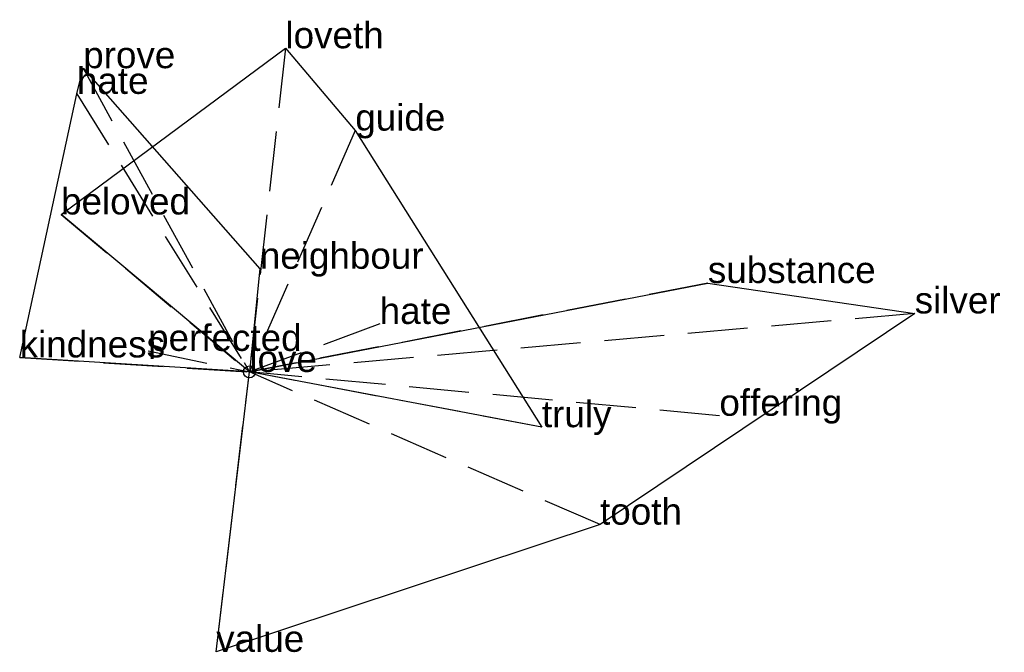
# Model space of a CAD drawing. Extents: x -0.96 to 3.15, y -1.17 to 1.47.
import ezdxf

# ---------------------------------------------------------------- set-up
doc = ezdxf.new("R2010")
doc.units = 0
doc.linetypes.add('DASHED2', pattern=[0.3, 0.25, -0.05])
for name, color, linetype in [('TEXT_nt', 1, 'CONTINUOUS'), ('TEXT_ot', 1, 'CONTINUOUS'), ('TEXT_q', 1, 'CONTINUOUS')]:
    doc.layers.add(name, color=color, linetype=linetype)
doc.styles.get("Standard").update_dxf_attribs({"font": 'arial.ttf'})

# ---------------------------------------------------------------- blocks, each defined once
blk = doc.blocks.new('ot')
at = {"layer": 'LINES_ot', "linetype": 'DASHED2'}
for p in [(0.1506, 1.3517), (0.4421, 1.008), (-0.786, 0.6577), (0.544, 0.2004), (0, 0), (1.2211, -0.2305)]:
    blk.add_line(p, (0, 0), dxfattribs=at)
at = {"layer": 'ORIGIN_ot'}
blk.add_circle((0, 0), 0.025, dxfattribs=at)
at = {"layer": 'TEXT_ot'}
for s, p in [('loveth', (0.1506, 1.3517)), ('guide', (0.4421, 1.008)), ('beloved', (-0.786, 0.6577)), ('hate', (0.544, 0.2004)), ('love', (0, 0)), ('truly', (1.2211, -0.2305))]:
    blk.add_text(s, height=0.11, dxfattribs=at).set_placement(p)
blk = doc.blocks.new('nt')
at = {"layer": 'LINES_nt', "linetype": 'DASHED2'}
for p in [(-0.6935, 1.2685), (-0.7198, 1.1612), (0.0436, 0.4308), (-0.4227, 0.088), (-0.9586, 0.0606), (0, 0)]:
    blk.add_line(p, (0, 0), dxfattribs=at)
at = {"layer": 'ORIGIN_nt'}
blk.add_circle((0, 0), 0.025, dxfattribs=at)
at = {"layer": 'TEXT_nt'}
for s, p in [('prove', (-0.6935, 1.2685)), ('hate', (-0.7198, 1.1612)), ('neighbour', (0.0436, 0.4308)), ('perfected', (-0.4227, 0.088)), ('kindness', (-0.9586, 0.0606)), ('love', (0, 0))]:
    blk.add_text(s, height=0.11, dxfattribs=at).set_placement(p)
blk = doc.blocks.new('q')
at = {"layer": 'LINES_q', "linetype": 'DASHED2'}
for p in [(1.9136, 0.3713), (2.7769, 0.2445), (-0.1384, -1.1687), (0, 0), (1.4637, -0.6375), (1.9618, -0.1829)]:
    blk.add_line(p, (0, 0), dxfattribs=at)
at = {"layer": 'ORIGIN_q'}
blk.add_circle((0, 0), 0.025, dxfattribs=at)
at = {"layer": 'TEXT_q'}
for s, p in [('substance', (1.9136, 0.3713)), ('silver', (2.7769, 0.2445)), ('love', (0, 0)), ('offering', (1.9618, -0.1829)), ('tooth', (1.4637, -0.6375)), ('value', (-0.1384, -1.1687))]:
    blk.add_text(s, height=0.11, dxfattribs=at).set_placement(p)

msp = doc.modelspace()

# ---------------------------------------------------------------- linework, layer by layer
at = {"layer": 'OUTLINE_nt', "linetype": 'CONTINUOUS'}
msp.add_polyline3d([(0, 0, 0), (-0.9586, 0.0606, 0), (-0.7198, 1.1612, 0), (-0.6935, 1.2685, 0), (0.0436, 0.4308, 0), (0, 0, 0)], close=True, dxfattribs=at)
at = {"layer": 'OUTLINE_ot', "linetype": 'CONTINUOUS'}
msp.add_polyline3d([(1.2211, -0.2305, 0), (0, 0, 0), (-0.786, 0.6577, 0), (0.1506, 1.3517, 0), (0.4421, 1.008, 0), (1.2211, -0.2305, 0)], close=True, dxfattribs=at)
at = {"layer": 'OUTLINE_q', "linetype": 'CONTINUOUS'}
msp.add_polyline3d([(-0.1384, -1.1687, 0), (0, 0, 0), (1.9136, 0.3713, 0), (2.7769, 0.2445, 0), (1.4637, -0.6375, 0), (-0.1384, -1.1687, 0)], close=True, dxfattribs=at)

# ---------------------------------------------------------------- block references
for name in ['ot', 'nt', 'q']:
    msp.add_blockref(name, (0, 0))

doc.saveas('drawing.dxf')
